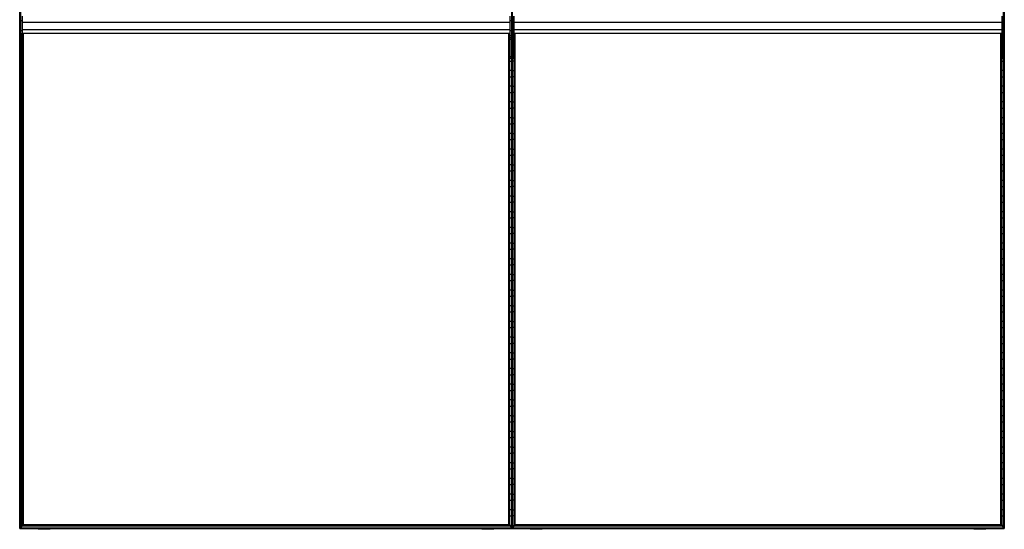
# Model space of a CAD drawing. Header units: millimetres. Extents: x -503 to 1507, y -1202 to 1202.
# Tile 1 of 2: x -503 to 1507, y -1202 to -162. Entities that reach past the tile are written whole.
import ezdxf

# ---------------------------------------------------------------- set-up
doc = ezdxf.new("R2010")
doc.units = ezdxf.units.MM

msp = doc.modelspace()

# ---------------------------------------------------------------- linework, layer by layer
at = {"color": 7, "linetype": 'Continuous', "lineweight": 25}
for p, q in [((-502.9, -1200), (-502.9, 1200)), ((-502.5, 1199.7), (-502.5, -1199.7)), ((-501.7, -1198.9), (-501.7, 1198.8)), ((-501.4, 1198.5), (-501.4, -1198.5)), ((501.4, 1198.5), (501.4, -1198.5)), ((501.7, -1199.7), (501.7, 1199.7)), ((502.5, 1199.7), (502.5, -1199.7)), ((502.9, -1198.5), (502.9, 1198.5)), ((1505.6, -1198.5), (1505.6, 1198.5)), ((1506, 1198.8), (1506, -1198.9)), ((1506.8, -1199.7), (1506.8, 1199.7)), ((1507.1, 1200), (1507.1, -1200)), ((-501, -154.5), (-501, -241.2)), ((-498, -154.5), (-498, -241.2)), ((498, -154.5), (498, -241.2)), ((501, -154.5), (501, -241.2)), ((503.2, -154.5), (503.2, -241.2)), ((506.2, -154.5), (506.2, -241.2)), ((1502.2, -154.5), (1502.2, -241.2)), ((1505.2, -154.5), (1505.2, -241.2)), ((-501.4, -169.8), (-501, -169.8)), ((-498, -164.3), (-501, -164.3)), ((-498, -166.9), (498, -166.9)), ((501, -164.3), (498, -164.3)), ((501.4, -169.8), (501, -169.8)), ((502.9, -169.8), (503.2, -169.8)), ((506.2, -164.3), (503.2, -164.3)), ((506.2, -166.9), (1502.2, -166.9)), ((1505.2, -164.3), (1502.2, -164.3)), ((1505.6, -169.8), (1505.2, -169.8)), ((-501, -182.2), (-501.4, -182.2)), ((-498, -184.3), (-501, -184.3)), ((-498, -184.5), (-501, -184.5)), ((-498, -194.5), (-501, -194.5)), ((-498, -198.9), (-501, -198.9)), ((-498, -181.9), (498, -181.9)), ((-498, -189.5), (498, -189.5)), ((-497.6, -1194.8), (-497.6, -189.5)), ((-497.3, -189.5), (-497.3, -1194.4)), ((-496.5, -1193.6), (-496.5, -189.5)), ((-496.1, -189.5), (-496.1, -1193.3)), ((-495.4, -1192.5), (-495.4, -189.5)), ((495.4, -1192.5), (495.4, -189.5)), ((496.1, -189.5), (496.1, -1193.3)), ((496.5, -1193.6), (496.5, -189.5)), ((497.3, -189.5), (497.3, -1194.4)), ((497.6, -1194.8), (497.6, -189.5)), ((501, -184.3), (498, -184.3)), ((501, -184.5), (498, -184.5)), ((501, -194.5), (498, -194.5)), ((501, -198.9), (498, -198.9)), ((501, -182.2), (501.4, -182.2)), ((503.2, -182.2), (502.9, -182.2)), ((506.2, -184.3), (503.2, -184.3)), ((506.2, -184.5), (503.2, -184.5)), ((506.2, -194.5), (503.2, -194.5)), ((506.2, -198.9), (503.2, -198.9)), ((506.2, -181.9), (1502.2, -181.9)), ((506.2, -189.5), (1502.2, -189.5)), ((506.6, -1194.8), (506.6, -189.5)), ((507, -189.5), (507, -1194.4)), ((507.8, -1193.6), (507.8, -189.5)), ((508.1, -189.5), (508.1, -1193.3)), ((508.8, -1192.5), (508.8, -189.5)), ((1499.7, -1192.5), (1499.7, -189.5)), ((1500.4, -189.5), (1500.4, -1193.3)), ((1500.7, -1193.6), (1500.7, -189.5)), ((1501.5, -189.5), (1501.5, -1194.4)), ((1501.9, -1194.8), (1501.9, -189.5)), ((1505.2, -184.3), (1502.2, -184.3)), ((1505.2, -184.5), (1502.2, -184.5)), ((1505.2, -194.5), (1502.2, -194.5)), ((1505.2, -198.9), (1502.2, -198.9)), ((1505.2, -182.2), (1505.6, -182.2)), ((-501.4, -201.8), (-501, -201.8)), ((-501, -214.2), (-501.4, -214.2)), ((-498, -202.5), (-501, -202.5)), ((-498, -201.8), (-497.6, -201.8)), ((-497.6, -214.2), (-498, -214.2)), ((498, -201.8), (497.6, -201.8)), ((497.6, -214.2), (498, -214.2)), ((501, -202.5), (498, -202.5)), ((501.4, -201.8), (501, -201.8)), ((501, -214.2), (501.4, -214.2)), ((502.9, -201.8), (503.2, -201.8)), ((503.2, -214.2), (502.9, -214.2)), ((506.2, -202.5), (503.2, -202.5)), ((506.2, -201.8), (506.6, -201.8)), ((506.6, -214.2), (506.2, -214.2)), ((1502.2, -201.8), (1501.9, -201.8)), ((1501.9, -214.2), (1502.2, -214.2)), ((1505.2, -202.5), (1502.2, -202.5)), ((1505.6, -201.8), (1505.2, -201.8)), ((1505.2, -214.2), (1505.6, -214.2)), ((-501.4, -233.8), (-501, -233.8)), ((-498, -237.6), (-501, -237.6)), ((-498, -233.8), (-497.6, -233.8)), ((498, -233.8), (497.6, -233.8)), ((501, -237.6), (498, -237.6)), ((501.4, -233.8), (501, -233.8)), ((502.9, -233.8), (503.2, -233.8)), ((506.2, -237.6), (503.2, -237.6)), ((506.2, -233.8), (506.6, -233.8)), ((1502.2, -233.8), (1501.9, -233.8)), ((1505.2, -237.6), (1502.2, -237.6)), ((1505.6, -233.8), (1505.2, -233.8)), ((-497.6, -246.2), (-501.4, -246.2)), ((-498, -241.2), (-501, -241.2)), ((497.6, -246.2), (501.4, -246.2)), ((501, -241.2), (498, -241.2)), ((506.6, -246.2), (502.9, -246.2)), ((506.2, -241.2), (503.2, -241.2)), ((1501.9, -246.2), (1505.6, -246.2)), ((1505.2, -241.2), (1502.2, -241.2)), ((-501.4, -265.8), (-497.6, -265.8)), ((-497.6, -278.2), (-501.4, -278.2)), ((501.4, -265.8), (497.6, -265.8)), ((497.6, -278.2), (501.4, -278.2)), ((502.9, -265.8), (506.6, -265.8)), ((506.6, -278.2), (502.9, -278.2)), ((1505.6, -265.8), (1501.9, -265.8)), ((1501.9, -278.2), (1505.6, -278.2)), ((-501.4, -297.8), (-497.6, -297.8)), ((501.4, -297.8), (497.6, -297.8)), ((502.9, -297.8), (506.6, -297.8)), ((1505.6, -297.8), (1501.9, -297.8)), ((-497.6, -310.2), (-501.4, -310.2)), ((497.6, -310.2), (501.4, -310.2)), ((506.6, -310.2), (502.9, -310.2)), ((1501.9, -310.2), (1505.6, -310.2)), ((-501.4, -329.8), (-497.6, -329.8)), ((501.4, -329.8), (497.6, -329.8)), ((502.9, -329.8), (506.6, -329.8)), ((1505.6, -329.8), (1501.9, -329.8)), ((-497.6, -342.2), (-501.4, -342.2)), ((497.6, -342.2), (501.4, -342.2)), ((506.6, -342.2), (502.9, -342.2)), ((1501.9, -342.2), (1505.6, -342.2)), ((-501.4, -361.8), (-497.6, -361.8)), ((-497.6, -374.2), (-501.4, -374.2)), ((501.4, -361.8), (497.6, -361.8)), ((497.6, -374.2), (501.4, -374.2)), ((502.9, -361.8), (506.6, -361.8)), ((506.6, -374.2), (502.9, -374.2)), ((1505.6, -361.8), (1501.9, -361.8)), ((1501.9, -374.2), (1505.6, -374.2)), ((-501.4, -393.8), (-497.6, -393.8)), ((501.4, -393.8), (497.6, -393.8)), ((502.9, -393.8), (506.6, -393.8)), ((1505.6, -393.8), (1501.9, -393.8)), ((-497.6, -406.2), (-501.4, -406.2)), ((497.6, -406.2), (501.4, -406.2)), ((506.6, -406.2), (502.9, -406.2)), ((1501.9, -406.2), (1505.6, -406.2)), ((-501.4, -425.8), (-497.6, -425.8)), ((-497.6, -438.2), (-501.4, -438.2)), ((501.4, -425.8), (497.6, -425.8)), ((497.6, -438.2), (501.4, -438.2)), ((502.9, -425.8), (506.6, -425.8)), ((506.6, -438.2), (502.9, -438.2)), ((1505.6, -425.8), (1501.9, -425.8)), ((1501.9, -438.2), (1505.6, -438.2)), ((-501.4, -457.8), (-497.6, -457.8)), ((501.4, -457.8), (497.6, -457.8)), ((502.9, -457.8), (506.6, -457.8)), ((1505.6, -457.8), (1501.9, -457.8)), ((-497.6, -470.2), (-501.4, -470.2)), ((497.6, -470.2), (501.4, -470.2)), ((506.6, -470.2), (502.9, -470.2)), ((1501.9, -470.2), (1505.6, -470.2)), ((-501.4, -489.8), (-497.6, -489.8)), ((-497.6, -502.2), (-501.4, -502.2)), ((501.4, -489.8), (497.6, -489.8)), ((497.6, -502.2), (501.4, -502.2)), ((502.9, -489.8), (506.6, -489.8)), ((506.6, -502.2), (502.9, -502.2)), ((1505.6, -489.8), (1501.9, -489.8)), ((1501.9, -502.2), (1505.6, -502.2)), ((-501.4, -521.8), (-497.6, -521.8)), ((501.4, -521.8), (497.6, -521.8)), ((502.9, -521.8), (506.6, -521.8)), ((1505.6, -521.8), (1501.9, -521.8)), ((-497.6, -534.2), (-501.4, -534.2)), ((497.6, -534.2), (501.4, -534.2)), ((506.6, -534.2), (502.9, -534.2)), ((1501.9, -534.2), (1505.6, -534.2)), ((-501.4, -553.8), (-497.6, -553.8)), ((501.4, -553.8), (497.6, -553.8)), ((502.9, -553.8), (506.6, -553.8)), ((1505.6, -553.8), (1501.9, -553.8)), ((-497.6, -566.2), (-501.4, -566.2)), ((497.6, -566.2), (501.4, -566.2)), ((506.6, -566.2), (502.9, -566.2)), ((1501.9, -566.2), (1505.6, -566.2)), ((-501.4, -585.8), (-497.6, -585.8)), ((-497.6, -598.2), (-501.4, -598.2)), ((501.4, -585.8), (497.6, -585.8)), ((497.6, -598.2), (501.4, -598.2)), ((502.9, -585.8), (506.6, -585.8)), ((506.6, -598.2), (502.9, -598.2)), ((1505.6, -585.8), (1501.9, -585.8)), ((1501.9, -598.2), (1505.6, -598.2)), ((-501.4, -617.8), (-497.6, -617.8)), ((501.4, -617.8), (497.6, -617.8)), ((502.9, -617.8), (506.6, -617.8)), ((1505.6, -617.8), (1501.9, -617.8)), ((-497.6, -630.2), (-501.4, -630.2)), ((497.6, -630.2), (501.4, -630.2)), ((506.6, -630.2), (502.9, -630.2)), ((1501.9, -630.2), (1505.6, -630.2)), ((-501.4, -649.8), (-497.6, -649.8)), ((-497.6, -662.2), (-501.4, -662.2)), ((501.4, -649.8), (497.6, -649.8)), ((497.6, -662.2), (501.4, -662.2)), ((502.9, -649.8), (506.6, -649.8)), ((506.6, -662.2), (502.9, -662.2)), ((1505.6, -649.8), (1501.9, -649.8)), ((1501.9, -662.2), (1505.6, -662.2)), ((-501.4, -681.8), (-497.6, -681.8)), ((501.4, -681.8), (497.6, -681.8)), ((502.9, -681.8), (506.6, -681.8)), ((1505.6, -681.8), (1501.9, -681.8)), ((-497.6, -694.2), (-501.4, -694.2)), ((497.6, -694.2), (501.4, -694.2)), ((506.6, -694.2), (502.9, -694.2)), ((1501.9, -694.2), (1505.6, -694.2)), ((-501.4, -713.8), (-497.6, -713.8)), ((501.4, -713.8), (497.6, -713.8)), ((502.9, -713.8), (506.6, -713.8)), ((1505.6, -713.8), (1501.9, -713.8)), ((-497.6, -726.2), (-501.4, -726.2)), ((497.6, -726.2), (501.4, -726.2)), ((506.6, -726.2), (502.9, -726.2)), ((1501.9, -726.2), (1505.6, -726.2)), ((-501.4, -745.8), (-497.6, -745.8)), ((-497.6, -758.2), (-501.4, -758.2)), ((501.4, -745.8), (497.6, -745.8)), ((497.6, -758.2), (501.4, -758.2)), ((502.9, -745.8), (506.6, -745.8)), ((506.6, -758.2), (502.9, -758.2)), ((1505.6, -745.8), (1501.9, -745.8)), ((1501.9, -758.2), (1505.6, -758.2)), ((-501.4, -777.8), (-497.6, -777.8)), ((501.4, -777.8), (497.6, -777.8)), ((502.9, -777.8), (506.6, -777.8)), ((1505.6, -777.8), (1501.9, -777.8)), ((-497.6, -790.2), (-501.4, -790.2)), ((497.6, -790.2), (501.4, -790.2)), ((506.6, -790.2), (502.9, -790.2)), ((1501.9, -790.2), (1505.6, -790.2)), ((-501.4, -809.8), (-497.6, -809.8)), ((-497.6, -822.2), (-501.4, -822.2)), ((501.4, -809.8), (497.6, -809.8)), ((497.6, -822.2), (501.4, -822.2)), ((502.9, -809.8), (506.6, -809.8)), ((506.6, -822.2), (502.9, -822.2)), ((1505.6, -809.8), (1501.9, -809.8)), ((1501.9, -822.2), (1505.6, -822.2)), ((-501.4, -841.8), (-497.6, -841.8)), ((501.4, -841.8), (497.6, -841.8)), ((502.9, -841.8), (506.6, -841.8)), ((1505.6, -841.8), (1501.9, -841.8)), ((-497.6, -854.2), (-501.4, -854.2)), ((497.6, -854.2), (501.4, -854.2)), ((506.6, -854.2), (502.9, -854.2)), ((1501.9, -854.2), (1505.6, -854.2)), ((-501.4, -873.8), (-497.6, -873.8)), ((501.4, -873.8), (497.6, -873.8)), ((502.9, -873.8), (506.6, -873.8)), ((1505.6, -873.8), (1501.9, -873.8)), ((-497.6, -886.2), (-501.4, -886.2)), ((497.6, -886.2), (501.4, -886.2)), ((506.6, -886.2), (502.9, -886.2)), ((1501.9, -886.2), (1505.6, -886.2)), ((-501.4, -905.8), (-497.6, -905.8)), ((-497.6, -918.2), (-501.4, -918.2)), ((501.4, -905.8), (497.6, -905.8)), ((497.6, -918.2), (501.4, -918.2)), ((502.9, -905.8), (506.6, -905.8)), ((506.6, -918.2), (502.9, -918.2)), ((1505.6, -905.8), (1501.9, -905.8)), ((1501.9, -918.2), (1505.6, -918.2)), ((-501.4, -937.8), (-497.6, -937.8)), ((501.4, -937.8), (497.6, -937.8)), ((502.9, -937.8), (506.6, -937.8)), ((1505.6, -937.8), (1501.9, -937.8)), ((-497.6, -950.2), (-501.4, -950.2)), ((497.6, -950.2), (501.4, -950.2)), ((506.6, -950.2), (502.9, -950.2)), ((1501.9, -950.2), (1505.6, -950.2)), ((-501.4, -969.8), (-497.6, -969.8)), ((-497.6, -982.2), (-501.4, -982.2)), ((501.4, -969.8), (497.6, -969.8)), ((497.6, -982.2), (501.4, -982.2)), ((502.9, -969.8), (506.6, -969.8)), ((506.6, -982.2), (502.9, -982.2)), ((1505.6, -969.8), (1501.9, -969.8)), ((1501.9, -982.2), (1505.6, -982.2)), ((-501.4, -1001.8), (-497.6, -1001.8)), ((501.4, -1001.8), (497.6, -1001.8)), ((502.9, -1001.8), (506.6, -1001.8)), ((1505.6, -1001.8), (1501.9, -1001.8)), ((-497.6, -1014.2), (-501.4, -1014.2)), ((497.6, -1014.2), (501.4, -1014.2)), ((506.6, -1014.2), (502.9, -1014.2)), ((1501.9, -1014.2), (1505.6, -1014.2)), ((-501.4, -1033.8), (-497.6, -1033.8)), ((501.4, -1033.8), (497.6, -1033.8)), ((502.9, -1033.8), (506.6, -1033.8)), ((1505.6, -1033.8), (1501.9, -1033.8)), ((-497.6, -1046.2), (-501.4, -1046.2)), ((497.6, -1046.2), (501.4, -1046.2)), ((506.6, -1046.2), (502.9, -1046.2)), ((1501.9, -1046.2), (1505.6, -1046.2)), ((-501.4, -1065.8), (-497.6, -1065.8)), ((-497.6, -1078.2), (-501.4, -1078.2)), ((501.4, -1065.8), (497.6, -1065.8)), ((497.6, -1078.2), (501.4, -1078.2)), ((502.9, -1065.8), (506.6, -1065.8)), ((506.6, -1078.2), (502.9, -1078.2)), ((1505.6, -1065.8), (1501.9, -1065.8)), ((1501.9, -1078.2), (1505.6, -1078.2)), ((-501.4, -1097.8), (-497.6, -1097.8)), ((501.4, -1097.8), (497.6, -1097.8)), ((502.9, -1097.8), (506.6, -1097.8)), ((1505.6, -1097.8), (1501.9, -1097.8)), ((-497.6, -1110.2), (-501.4, -1110.2)), ((497.6, -1110.2), (501.4, -1110.2)), ((506.6, -1110.2), (502.9, -1110.2)), ((1501.9, -1110.2), (1505.6, -1110.2)), ((-501.4, -1129.8), (-497.6, -1129.8)), ((-497.6, -1142.2), (-501.4, -1142.2)), ((501.4, -1129.8), (497.6, -1129.8)), ((497.6, -1142.2), (501.4, -1142.2)), ((502.9, -1129.8), (506.6, -1129.8)), ((506.6, -1142.2), (502.9, -1142.2)), ((1505.6, -1129.8), (1501.9, -1129.8)), ((1501.9, -1142.2), (1505.6, -1142.2)), ((-501.4, -1161.8), (-497.6, -1161.8)), ((501.4, -1161.8), (497.6, -1161.8)), ((502.9, -1161.8), (506.6, -1161.8)), ((1505.6, -1161.8), (1501.9, -1161.8)), ((-497.6, -1174.2), (-501.4, -1174.2)), ((497.6, -1174.2), (501.4, -1174.2)), ((506.6, -1174.2), (502.9, -1174.2)), ((1501.9, -1174.2), (1505.6, -1174.2)), ((-502.9, -1200), (1507.1, -1200)), ((-502.5, -1199.7), (-501.7, -1198.9)), ((-502.5, -1199.7), (1506.8, -1199.7)), ((-501.7, -1198.9), (501.7, -1198.9)), ((-501.4, -1193.8), (-497.6, -1193.8)), ((-497.6, -1194.8), (-501.4, -1198.5)), ((-501.4, -1198.5), (501.4, -1198.5)), ((-497.6, -1194.8), (497.6, -1194.8)), ((-497.3, -1194.4), (-496.5, -1193.6)), ((-497.3, -1194.4), (497.3, -1194.4)), ((-496.5, -1193.6), (496.5, -1193.6)), ((-495.4, -1192.5), (-496.1, -1193.3)), ((-496.1, -1193.3), (496.1, -1193.3)), ((495.4, -1192.5), (-495.4, -1192.5)), ((-465, -1200), (-465, -1201.6)), ((-440.8, -1201.6), (-465, -1201.6)), ((-459.5, -1200), (-459.5, -1201.6)), ((-440.8, -1201.6), (-440.8, -1200)), ((440.8, -1200), (440.8, -1201.6)), ((465, -1201.6), (440.8, -1201.6)), ((446.3, -1200), (446.3, -1201.6)), ((465, -1201.6), (465, -1200)), ((495.4, -1192.5), (496.1, -1193.3)), ((496.5, -1193.6), (497.3, -1194.4)), ((501.4, -1193.8), (497.6, -1193.8)), ((497.6, -1194.8), (501.4, -1198.5)), ((502.5, -1199.7), (501.7, -1198.9)), ((501.7, -1199.7), (502.5, -1198.9)), ((502.5, -1198.9), (1506, -1198.9)), ((502.9, -1193.8), (506.6, -1193.8)), ((506.6, -1194.8), (502.9, -1198.5)), ((502.9, -1198.5), (1505.6, -1198.5)), ((506.6, -1194.8), (1501.9, -1194.8)), ((507, -1194.4), (507.8, -1193.6)), ((507, -1194.4), (1501.5, -1194.4)), ((507.8, -1193.6), (1500.7, -1193.6)), ((508.8, -1192.5), (508.1, -1193.3)), ((508.1, -1193.3), (1500.4, -1193.3)), ((1499.7, -1192.5), (508.8, -1192.5)), ((539.3, -1200), (539.3, -1201.6)), ((563.5, -1201.6), (539.3, -1201.6)), ((544.8, -1200), (544.8, -1201.6)), ((563.5, -1201.6), (563.5, -1200)), ((1445, -1200), (1445, -1201.6)), ((1469.2, -1201.6), (1445, -1201.6)), ((1450.5, -1200), (1450.5, -1201.6)), ((1469.2, -1201.6), (1469.2, -1200)), ((1499.7, -1192.5), (1500.4, -1193.3)), ((1500.7, -1193.6), (1501.5, -1194.4)), ((1505.6, -1193.8), (1501.9, -1193.8)), ((1501.9, -1194.8), (1505.6, -1198.5)), ((1506.8, -1199.7), (1506, -1198.9))]:
    msp.add_line(p, q, dxfattribs=at)
for points, knots in [([(-502.5, -1199.7), (-502.6, -1199.7), (-502.7, -1199.8), (-502.8, -1199.9), (-502.8, -1200), (-502.9, -1200), (-502.9, -1200), (-502.9, -1200)], [0, 0, 0, 0, 0.31012, 0.616121, 0.758896, 0.886022, 1, 1, 1, 1]), ([(-502.5, -1199.7), (-502.6, -1199.7), (-502.7, -1199.8), (-502.8, -1199.9), (-502.8, -1200), (-502.9, -1200), (-502.9, -1200), (-502.9, -1200)], [0, 0, 0, 0, 0.31012, 0.616121, 0.758896, 0.886022, 1, 1, 1, 1]), ([(-501.4, -1198.5), (-501.4, -1198.5), (-501.4, -1198.5), (-501.4, -1198.6), (-501.5, -1198.6), (-501.6, -1198.7), (-501.7, -1198.8), (-501.7, -1198.9)], [0, 0, 0, 0, 0.146754, 0.316126, 0.510248, 0.757793, 1, 1, 1, 1]), ([(-501.4, -1198.5), (-501.4, -1198.5), (-501.4, -1198.5), (-501.4, -1198.6), (-501.5, -1198.6), (-501.6, -1198.7), (-501.7, -1198.8), (-501.7, -1198.9)], [0, 0, 0, 0, 0.146754, 0.316126, 0.510248, 0.757793, 1, 1, 1, 1]), ([(-497.3, -1194.4), (-497.3, -1194.4), (-497.4, -1194.5), (-497.5, -1194.7), (-497.6, -1194.7), (-497.6, -1194.7), (-497.6, -1194.7), (-497.6, -1194.8)], [0, 0, 0, 0, 0.31012, 0.616121, 0.758896, 0.886022, 1, 1, 1, 1]), ([(-497.3, -1194.4), (-497.3, -1194.4), (-497.4, -1194.5), (-497.5, -1194.7), (-497.6, -1194.7), (-497.6, -1194.7), (-497.6, -1194.7), (-497.6, -1194.8)], [0, 0, 0, 0, 0.31012, 0.616121, 0.758896, 0.886022, 1, 1, 1, 1]), ([(-496.1, -1193.3), (-496.1, -1193.3), (-496.1, -1193.3), (-496.2, -1193.3), (-496.3, -1193.4), (-496.4, -1193.5), (-496.4, -1193.6), (-496.5, -1193.6)], [0, 0, 0, 0, 0.146754, 0.316126, 0.510248, 0.757793, 1, 1, 1, 1]), ([(-496.1, -1193.3), (-496.1, -1193.3), (-496.1, -1193.3), (-496.2, -1193.3), (-496.3, -1193.4), (-496.4, -1193.5), (-496.4, -1193.6), (-496.5, -1193.6)], [0, 0, 0, 0, 0.146754, 0.316126, 0.510248, 0.757793, 1, 1, 1, 1]), ([(496.1, -1193.3), (496.1, -1193.3), (496.1, -1193.3), (496.2, -1193.3), (496.3, -1193.4), (496.4, -1193.5), (496.4, -1193.6), (496.5, -1193.6)], [0, 0, 0, 0, 0.146754, 0.316126, 0.510248, 0.757793, 1, 1, 1, 1]), ([(496.1, -1193.3), (496.1, -1193.3), (496.1, -1193.3), (496.2, -1193.3), (496.3, -1193.4), (496.4, -1193.5), (496.4, -1193.6), (496.5, -1193.6)], [0, 0, 0, 0, 0.146754, 0.316126, 0.510248, 0.757793, 1, 1, 1, 1]), ([(497.3, -1194.4), (497.3, -1194.4), (497.4, -1194.5), (497.5, -1194.7), (497.6, -1194.7), (497.6, -1194.7), (497.6, -1194.7), (497.6, -1194.8)], [0, 0, 0, 0, 0.31012, 0.616121, 0.758896, 0.886022, 1, 1, 1, 1]), ([(497.3, -1194.4), (497.3, -1194.4), (497.4, -1194.5), (497.5, -1194.7), (497.6, -1194.7), (497.6, -1194.7), (497.6, -1194.7), (497.6, -1194.8)], [0, 0, 0, 0, 0.31012, 0.616121, 0.758896, 0.886022, 1, 1, 1, 1]), ([(501.4, -1198.5), (501.4, -1198.5), (501.4, -1198.5), (501.4, -1198.6), (501.5, -1198.6), (501.6, -1198.7), (501.7, -1198.8), (501.7, -1198.9)], [0, 0, 0, 0, 0.146754, 0.316126, 0.510248, 0.757793, 1, 1, 1, 1]), ([(501.4, -1198.5), (501.4, -1198.5), (501.4, -1198.5), (501.4, -1198.6), (501.5, -1198.6), (501.6, -1198.7), (501.7, -1198.8), (501.7, -1198.9)], [0, 0, 0, 0, 0.146754, 0.316126, 0.510248, 0.757793, 1, 1, 1, 1]), ([(501.7, -1199.7), (501.7, -1199.7), (501.6, -1199.8), (501.5, -1199.9), (501.4, -1200), (501.4, -1200), (501.4, -1200), (501.4, -1200)], [0, 0, 0, 0, 0.31012, 0.616121, 0.758896, 0.886022, 1, 1, 1, 1]), ([(501.7, -1199.7), (501.7, -1199.7), (501.6, -1199.8), (501.5, -1199.9), (501.4, -1200), (501.4, -1200), (501.4, -1200), (501.4, -1200)], [0, 0, 0, 0, 0.31012, 0.616121, 0.758896, 0.886022, 1, 1, 1, 1]), ([(502.9, -1198.5), (502.9, -1198.5), (502.9, -1198.5), (502.8, -1198.6), (502.7, -1198.6), (502.6, -1198.7), (502.6, -1198.8), (502.5, -1198.9)], [0, 0, 0, 0, 0.146754, 0.316126, 0.510248, 0.757793, 1, 1, 1, 1]), ([(502.9, -1198.5), (502.9, -1198.5), (502.9, -1198.5), (502.8, -1198.6), (502.7, -1198.6), (502.6, -1198.7), (502.6, -1198.8), (502.5, -1198.9)], [0, 0, 0, 0, 0.146754, 0.316126, 0.510248, 0.757793, 1, 1, 1, 1]), ([(502.5, -1199.7), (502.6, -1199.7), (502.7, -1199.8), (502.8, -1199.9), (502.8, -1200), (502.9, -1200), (502.9, -1200), (502.9, -1200)], [0, 0, 0, 0, 0.31012, 0.616121, 0.758896, 0.886022, 1, 1, 1, 1]), ([(502.5, -1199.7), (502.6, -1199.7), (502.7, -1199.8), (502.8, -1199.9), (502.8, -1200), (502.9, -1200), (502.9, -1200), (502.9, -1200)], [0, 0, 0, 0, 0.31012, 0.616121, 0.758896, 0.886022, 1, 1, 1, 1]), ([(507, -1194.4), (506.9, -1194.4), (506.8, -1194.5), (506.7, -1194.7), (506.7, -1194.7), (506.6, -1194.7), (506.6, -1194.7), (506.6, -1194.8)], [0, 0, 0, 0, 0.31012, 0.616121, 0.758896, 0.886022, 1, 1, 1, 1]), ([(507, -1194.4), (506.9, -1194.4), (506.8, -1194.5), (506.7, -1194.7), (506.7, -1194.7), (506.6, -1194.7), (506.6, -1194.7), (506.6, -1194.8)], [0, 0, 0, 0, 0.3101202, 0.6161208, 0.7588957, 0.8860224, 1, 1, 1, 1]), ([(508.1, -1193.3), (508.1, -1193.3), (508.1, -1193.3), (508.1, -1193.3), (508, -1193.4), (507.9, -1193.5), (507.8, -1193.6), (507.8, -1193.6)], [0, 0, 0, 0, 0.146754, 0.316126, 0.510248, 0.757793, 1, 1, 1, 1]), ([(508.1, -1193.3), (508.1, -1193.3), (508.1, -1193.3), (508.1, -1193.3), (508, -1193.4), (507.9, -1193.5), (507.8, -1193.6), (507.8, -1193.6)], [0, 0, 0, 0, 0.146754, 0.316126, 0.510248, 0.757793, 1, 1, 1, 1]), ([(1500.4, -1193.3), (1500.4, -1193.3), (1500.4, -1193.3), (1500.4, -1193.3), (1500.5, -1193.4), (1500.6, -1193.5), (1500.7, -1193.6), (1500.7, -1193.6)], [0, 0, 0, 0, 0.146754, 0.316126, 0.510248, 0.757793, 1, 1, 1, 1]), ([(1500.4, -1193.3), (1500.4, -1193.3), (1500.4, -1193.3), (1500.4, -1193.3), (1500.5, -1193.4), (1500.6, -1193.5), (1500.7, -1193.6), (1500.7, -1193.6)], [0, 0, 0, 0, 0.146754, 0.316126, 0.510248, 0.757793, 1, 1, 1, 1]), ([(1501.5, -1194.4), (1501.6, -1194.4), (1501.7, -1194.5), (1501.8, -1194.7), (1501.8, -1194.7), (1501.9, -1194.7), (1501.9, -1194.7), (1501.9, -1194.8)], [0, 0, 0, 0, 0.31012, 0.616121, 0.758896, 0.886022, 1, 1, 1, 1]), ([(1501.5, -1194.4), (1501.6, -1194.4), (1501.7, -1194.5), (1501.8, -1194.7), (1501.8, -1194.7), (1501.9, -1194.7), (1501.9, -1194.7), (1501.9, -1194.8)], [0, 0, 0, 0, 0.31012, 0.616121, 0.758896, 0.886022, 1, 1, 1, 1]), ([(1505.6, -1198.5), (1505.6, -1198.5), (1505.6, -1198.5), (1505.7, -1198.6), (1505.7, -1198.6), (1505.8, -1198.7), (1505.9, -1198.8), (1506, -1198.9)], [0, 0, 0, 0, 0.146754, 0.316126, 0.510248, 0.757793, 1, 1, 1, 1]), ([(1505.6, -1198.5), (1505.6, -1198.5), (1505.6, -1198.5), (1505.7, -1198.6), (1505.7, -1198.6), (1505.8, -1198.7), (1505.9, -1198.8), (1506, -1198.9)], [0, 0, 0, 0, 0.146754, 0.316126, 0.510248, 0.757793, 1, 1, 1, 1]), ([(1506.8, -1199.7), (1506.8, -1199.7), (1506.9, -1199.8), (1507, -1199.9), (1507.1, -1200), (1507.1, -1200), (1507.1, -1200), (1507.1, -1200)], [0, 0, 0, 0, 0.31012, 0.616121, 0.758896, 0.886022, 1, 1, 1, 1]), ([(1506.8, -1199.7), (1506.8, -1199.7), (1506.9, -1199.8), (1507, -1199.9), (1507.1, -1200), (1507.1, -1200), (1507.1, -1200), (1507.1, -1200)], [0, 0, 0, 0, 0.31012, 0.616121, 0.758896, 0.886022, 1, 1, 1, 1])]:
    msp.add_open_spline(points, degree=3, knots=knots, dxfattribs=at)

doc.saveas('drawing.dxf')
